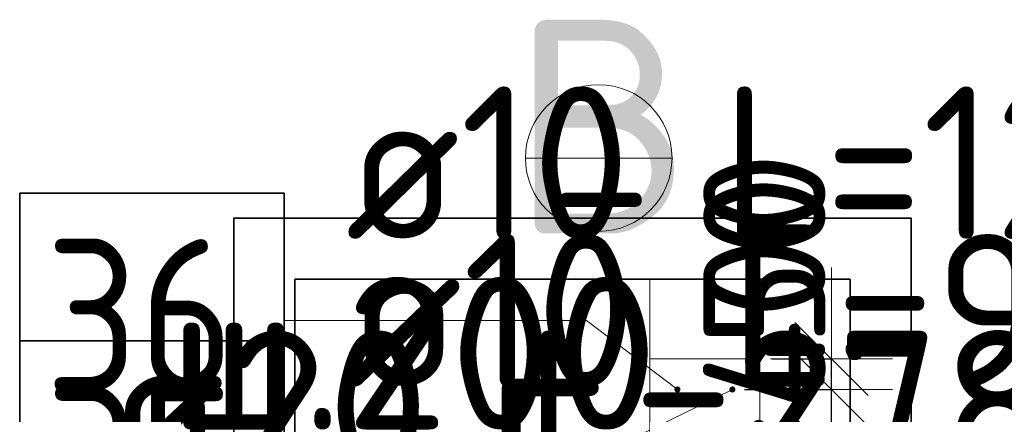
# Model space of a CAD drawing. Header units: millimetres. Extents: x -3725 to 93325, y -74170 to 82591.
# Tile 93 of 133: x 88341 to 89953, y 31625 to 32271. Entities that reach past the tile are written whole.
import ezdxf

# ---------------------------------------------------------------- set-up
doc = ezdxf.new("R2010")
doc.units = ezdxf.units.MM
doc.header["$PDMODE"] = 65
for name, color, linetype, lineweight in [('Standard', 7, 'Continuous', 25), ('Арм.стержн. Выпуски', 180, 'Continuous', 35), ('Размерная линия_ общее_1', 7, 'Continuous', 13), ('Стена_ общее', 7, 'Continuous', 35)]:
    doc.layers.add(name, color=color, linetype=linetype, lineweight=lineweight)
doc.styles.add('ISOCPEUR', font='ISOCPEUR')
doc.dimstyles.new('DIMSTYLE_12', dxfattribs={"dimtxt": 200, "dimasz": 200, "dimexe": 0, "dimexo": 0, "dimgap": 100, "dimtad": 2, "dimdec": 0, "dimrnd": 5, "dimzin": 12, "dimdsep": 46, "dimtxsty": 'ISOCPEUR', "dimblk1": 'ALL_ML_STRICH', "dimblk2": 'ALL_ML_STRICH', "dimsah": 1, "dimcen": 0, "dimclrd": 7, "dimclre": 256, "dimclrt": 7, "dimadec": 0, "dimazin": 0, "dimtfac": 1, "dimtdec": 0, "dimtix": 1, "dimtmove": 2, "dimatfit": 3, "dimfxl": 0, "dimtvp": 1.2, "dimtzin": 0, "dimlwd": 0, "dimlwe": -3, "dimarcsym": 0})

# ---------------------------------------------------------------- blocks, each defined once
blk = doc.blocks.new('ALL_ML_STRICH')
at = {"color": 0, "linetype": 'ByBlock', "lineweight": -2}
for p, q in [((0, -0.5), (0, 0.5)), ((-0.3, -0.3), (0.3, 0.3)), ((-1, 0), (0.5, 0))]:
    blk.add_line(p, q, dxfattribs=at)
blk = doc.blocks.new('*D447')
at = {"layer": 'DEFPOINTS', "color": 7, "linetype": 'Continuous', "lineweight": 13, "transparency": 33554687}
for p in [(89507.9, 31665.7), (89507.9, 31265.7), (89670.2, 31265.7)]:
    blk.add_point(p, dxfattribs=at)
at = {"layer": 'Размерная линия_ общее_1', "color": 253, "linetype": 'Continuous', "lineweight": -2, "true_color": 0xa0a0a0, "transparency": 33554687}
for p, q in [((89527.9, 31665.7), (89670.2, 31665.7)), ((89527.9, 31265.7), (89670.2, 31265.7))]:
    blk.add_line(p, q, dxfattribs=at)
at = {"layer": 'Размерная линия_ общее_1', "color": 7, "linetype": 'Continuous', "lineweight": -2, "transparency": 33554687}
blk.add_line((89670.2, 31265.7), (89670.2, 31665.7), dxfattribs=at)
at = {"layer": 'Размерная линия_ общее_1', "color": 7, "linetype": 'Continuous', "lineweight": 13, "transparency": 33554687, "xscale": 200, "yscale": 200, "zscale": 200}
for p, rotation in [((89670.2, 31665.7), 90), ((89670.2, 31265.7), 270)]:
    blk.add_blockref('ALL_ML_STRICH', p, dxfattribs=dict(at, rotation=rotation))
at = {"layer": 'Размерная линия_ общее_1', "color": 7, "linetype": 'Continuous', "lineweight": 13, "transparency": 33554687, "insert": (89460.2, 30835.7), "char_height": 200, "width": 10, "attachment_point": 1, "rotation": 90, "line_spacing_factor": 0.60241, "style": 'ISOCPEUR'}
blk.add_mtext('2х200=400', dxfattribs=at)
blk = doc.blocks.new('*D448')
at = {"layer": 'DEFPOINTS', "color": 7, "linetype": 'Continuous', "lineweight": 13, "transparency": 33554687}
for p in [(89552.9, 31715.7), (89507.9, 31665.7), (89670.2, 31665.7)]:
    blk.add_point(p, dxfattribs=at)
at = {"layer": 'Размерная линия_ общее_1', "color": 253, "linetype": 'Continuous', "lineweight": -2, "true_color": 0xa0a0a0, "transparency": 33554687}
for p, q in [((89572.9, 31715.7), (89670.2, 31715.7)), ((89527.9, 31665.7), (89670.2, 31665.7))]:
    blk.add_line(p, q, dxfattribs=at)
at = {"layer": 'Размерная линия_ общее_1', "color": 7, "linetype": 'Continuous', "lineweight": -2, "transparency": 33554687}
blk.add_line((89670.2, 31665.7), (89670.2, 31715.7), dxfattribs=at)
at = {"layer": 'Размерная линия_ общее_1', "color": 7, "linetype": 'Continuous', "lineweight": 13, "transparency": 33554687, "xscale": 200, "yscale": 200, "zscale": 200}
for p, rotation in [((89670.2, 31665.7), 270), ((89670.2, 31715.7), 90)]:
    blk.add_blockref('ALL_ML_STRICH', p, dxfattribs=dict(at, rotation=rotation))
at = {"layer": 'Размерная линия_ общее_1', "color": 7, "linetype": 'Continuous', "lineweight": 13, "transparency": 33554687, "insert": (89560.3, 31876.2), "char_height": 200, "width": 400, "attachment_point": 5, "rotation": 90, "style": 'ISOCPEUR'}
blk.add_mtext('\\A1;{50}', dxfattribs=at)

msp = doc.modelspace()

# ---------------------------------------------------------------- hatches: boundary and pattern name
at = {"layer": 'Арм.стержн. Выпуски', "linetype": 'Continuous', "lineweight": 35, "transparency": 33554687}
for points in [[(89422.9, 31665.7), (89422.6, 31667.7), (89421.5, 31669.3), (89419.9, 31670.4), (89417.9, 31670.7), (89416, 31670.4), (89414.4, 31669.3), (89413.3, 31667.7), (89412.9, 31665.7), (89413.3, 31663.8), (89414.4, 31662.2), (89416, 31661.1), (89417.9, 31660.7), (89419.9, 31661.1), (89421.5, 31662.2), (89422.6, 31663.8)], [(89512.9, 31665.7), (89512.6, 31667.7), (89511.5, 31669.3), (89509.9, 31670.4), (89507.9, 31670.7), (89506, 31670.4), (89504.4, 31669.3), (89503.3, 31667.7), (89502.9, 31665.7), (89503.3, 31663.8), (89504.4, 31662.2), (89506, 31661.1), (89507.9, 31660.7), (89509.9, 31661.1), (89511.5, 31662.2), (89512.6, 31663.8)]]:
    msp.add_hatch(color=4, dxfattribs=at).paths.add_polyline_path(points)

# ---------------------------------------------------------------- linework, layer by layer
at = {"layer": 'Standard', "color": 7, "linetype": 'Continuous', "lineweight": 13, "transparency": 33554687}
for p, q in [((89169.1, 32044.7), (89409.1, 32044.7)), ((89342.9, 31846.2), (89582.9, 31846.2))]:
    msp.add_line(p, q, dxfattribs=at)
at = {"layer": 'Standard', "color": 52, "linetype": 'Continuous', "lineweight": 13, "transparency": 33554687}
for p, q in [((89700.7, 31846.2), (88791.3, 31846.2)), ((89700.7, 31846.2), (88791.3, 31846.2)), ((88791.3, 30870.4), (88791.3, 31846.2)), ((88791.3, 31846.2), (88791.3, 30870.4)), ((89700.7, 30870.4), (89700.7, 31846.2)), ((89700.7, 31846.2), (89700.7, 30870.4))]:
    msp.add_line(p, q, dxfattribs=at)
at = {"layer": 'Standard', "color": 52, "linetype": 'Continuous', "lineweight": 35, "transparency": 33554687}
for p, q in [((89700.7, 31846.2), (88791.3, 31846.2)), ((89700.7, 31846.2), (88791.3, 31846.2)), ((88791.3, 30870.4), (88791.3, 31846.2)), ((88791.3, 31846.2), (88791.3, 30870.4)), ((89700.7, 30870.4), (89700.7, 31846.2)), ((89700.7, 31846.2), (89700.7, 30870.4))]:
    msp.add_line(p, q, dxfattribs=at)
at = {"layer": 'Standard', "color": 7, "linetype": 'Continuous', "lineweight": 25, "transparency": 33554687}
msp.add_line((89322.9, 31846.2), (89602.9, 31846.2), dxfattribs=at)
msp.add_line((89322.9, 31846.2), (89602.9, 31846.2), dxfattribs=at)
at = {"layer": 'Standard', "color": 7, "linetype": 'Continuous', "lineweight": 35, "transparency": 33554687}
msp.add_lwpolyline([(88691.3, 30770.4), (89800.7, 30770.4), (89800.7, 31946.2), (88691.3, 31946.2), (88691.3, 30770.4)], dxfattribs=at)
at = {"layer": 'Standard', "color": 7, "linetype": 'Continuous', "lineweight": 13, "transparency": 33554687}
msp.add_lwpolyline([(89552.9, 31715.7), (89372.9, 31715.7), (89372.9, 31846.2), (89552.9, 31846.2), (89552.9, 31715.7)], close=True, dxfattribs=at)
msp.add_circle((89289.1, 32044.7), 120, dxfattribs=at)
at = {"layer": 'Арм.стержн. Выпуски', "color": 7, "linetype": 'Continuous', "lineweight": 13, "transparency": 33554687}
for p, q in [((88774.2, 31778.7), (89269.2, 31778.7)), ((89269.2, 31778.7), (89417.9, 31665.7)), ((89244.2, 31537), (89507.9, 31665.7))]:
    msp.add_line(p, q, dxfattribs=at)
at = {"layer": 'Арм.стержн. Выпуски', "color": 7, "linetype": 'Continuous', "lineweight": 35, "transparency": 33554687}
for points in [[(88340.9, 31570.3), (88774.2, 31570.3), (88774.2, 31987), (88340.9, 31987), (88340.9, 31570.3)], [(88340.9, 31328.7), (88774.2, 31328.7), (88774.2, 31745.3), (88340.9, 31745.3), (88340.9, 31328.7)]]:
    msp.add_lwpolyline(points, dxfattribs=at)
at = {"layer": 'Стена_ общее', "color": 7, "linetype": 'Continuous', "lineweight": 18, "transparency": 33554687}
for p, q in [((89372.9, 31185.7), (89372.9, 31846.2)), ((89372.9, 31185.7), (89372.9, 31846.2)), ((89552.9, 31846.2), (89552.9, 31185.7)), ((89552.9, 31846.2), (89552.9, 31185.7))]:
    msp.add_line(p, q, dxfattribs=at)

# ---------------------------------------------------------------- texts
at = {"layer": 'Standard', "color": 7, "linetype": 'Continuous', "lineweight": 13, "transparency": 33554687, "style": 'ISOCPEUR'}
for s, insert, char_height, width, attachment_point in [('\\A1;{\\fISOCPEUR|i0|b0;\\H350.000000;\\W1.000000;\\C7;В}\\P', (89292.3, 32096.3), 350, 420, 5), ('\\A1;{\\fISOCPEUR|i0|b0;\\H250.000000;\\W1.000000;\\C7;-}\\P', (89292.3, 32002.2), 250, 272.222, 5), ('\\A1;{\\fISOCPEUR|i0|b0;\\H300.000000;\\W1.000000;\\C7;г}\\P', (89101.2, 31472.3), 300, 326.667, 7)]:
    msp.add_mtext(s, dxfattribs=dict(at, insert=insert, char_height=char_height, width=width, attachment_point=attachment_point))
at = {"layer": 'Standard', "color": 7, "linetype": 'Continuous', "lineweight": 25, "transparency": 33554687, "insert": (88985.2, 31725.2), "char_height": 250, "width": 942.857, "attachment_point": 5, "style": 'ISOCPEUR'}
msp.add_mtext('\\A1;{\\fISOCPEUR|i0|b0;\\H250.000000;\\W1.000000;\\C7;ш.200}\\P', dxfattribs=at)
at = {"layer": 'Арм.стержн. Выпуски', "color": 7, "linetype": 'Continuous', "lineweight": 25, "transparency": 33554687, "char_height": 250, "attachment_point": 7, "style": 'ISOCPEUR'}
for s, insert, width in [('\\W0.94;ø10 L=1250mm ', (88874.2, 31912), 2391.341), ('\\W0.96;ø10 L=920mm ', (88874.2, 31670.3), 2268.514), ('\\W0.87;36', (88382.6, 31662), 459.01), ('\\W0.98;ø20 L=2785mm ', (88481.1, 31512.3), 2496.203), ('\\W0.87;35', (88382.6, 31420.3), 459.01)]:
    msp.add_mtext(s, dxfattribs=dict(at, insert=insert, width=width))

# ---------------------------------------------------------------- dimensions: what is measured, and where the dimension line sits
at = {"layer": 'Размерная линия_ общее_1', "color": 7, "linetype": 'Continuous', "lineweight": 13, "transparency": 33554687}
dim = msp.add_linear_dim(base=(89670.2, 31665.7), p1=(89527.9, 31265.7), p2=(89527.9, 31665.7), angle=90, text='2х200=400', dimstyle='DIMSTYLE_12', override={"dimpost": '<>', "dimclrd": 7, "dimclre": 253, "dimclrt": 7, "dimlwd": 0, "dimlwe": 65533}, dxfattribs=at)
dim.commit()
dim.dimension.update_dxf_attribs({"geometry": '*D447', "text_midpoint": (89330.2, 31465.7), "dimtype": 160})
dim = msp.add_linear_dim(base=(89670.2, 31715.7), p1=(89527.9, 31665.7), p2=(89572.9, 31715.7), angle=90, dimstyle='DIMSTYLE_12', override={"dimpost": '<>', "dimclrd": 7, "dimclre": 253, "dimclrt": 7, "dimlwd": 0, "dimlwe": 65533}, dxfattribs=at)
dim.commit()
dim.dimension.update_dxf_attribs({"geometry": '*D448', "text_midpoint": (89560.3, 31876.2), "dimtype": 160})

doc.saveas('drawing.dxf')
